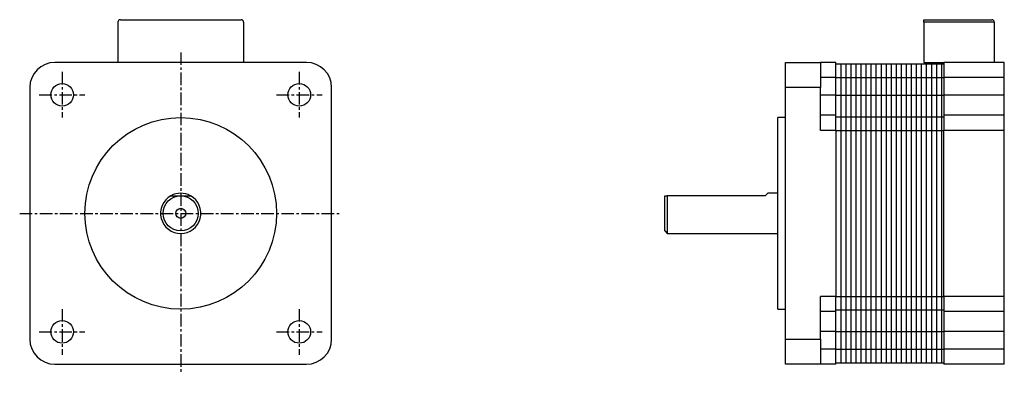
# Model space of a CAD drawing. Extents: x 190 to 385, y -33 to 38.
import ezdxf

# ---------------------------------------------------------------- set-up
doc = ezdxf.new("R2010")
doc.units = 0
doc.header["$LTSCALE"] = 2
doc.header["$MEASUREMENT"] = 0
doc.linetypes.add('CENTER', pattern=[2, 1.25, -0.25, 0.25, -0.25])
doc.layers.get('0').update_dxf_attribs({"linetype": 'CONTINUOUS'})
doc.layers.add('CENTER', color=1, linetype='CENTER')

msp = doc.modelspace()

# ---------------------------------------------------------------- linework, layer by layer
at = {"color": 7, "linetype": 'Continuous', "lineweight": 30}
for p, q in [((209.78, 37.59), (233.78, 37.59)), ((369.47, 37.59), (382.97, 37.59)), ((369.47, 37.09), (369.47, 37.59)), ((209.28, 37.09), (209.28, 29.09)), ((234.28, 37.09), (234.28, 29.09)), ((369.47, 37.09), (369.47, 29.09)), ((383.47, 37.09), (369.47, 37.09)), ((383.47, 37.09), (383.47, 29.09)), ((246.78, 29.09), (196.78, 29.09)), ((341.97, 29.09), (348.97, 29.09)), ((341.97, 24.09), (341.97, 29.09)), ((348.97, 29.09), (348.97, 24.09)), ((351.97, 29.09), (348.97, 29.09)), ((351.97, 26.09), (351.97, 29.09)), ((351.97, 28.79), (373.47, 28.79)), ((352.97, 28.79), (352.97, -30.61)), ((353.97, 28.79), (353.97, -30.61)), ((354.97, 28.79), (354.97, -30.61)), ((355.97, 28.79), (355.97, -30.61)), ((356.97, 28.79), (356.97, -30.61)), ((357.97, 28.79), (357.97, -30.61)), ((358.97, 28.79), (358.97, -30.61)), ((359.97, 28.79), (359.97, -30.61)), ((360.97, 28.79), (360.97, -30.61)), ((361.97, 28.79), (361.97, -30.61)), ((362.97, 28.79), (362.97, -30.61)), ((363.97, 28.79), (363.97, -30.61)), ((364.97, 28.79), (364.97, -30.61)), ((365.97, 28.79), (365.97, -30.61)), ((366.97, 28.79), (366.97, -30.61)), ((367.97, 28.79), (367.97, -30.61)), ((368.97, 28.79), (368.97, -30.61)), ((369.47, 29.09), (373.47, 29.09)), ((369.97, 28.79), (369.97, -30.61)), ((370.97, 28.79), (370.97, -30.61)), ((371.97, 28.79), (371.97, -30.61)), ((372.97, 28.79), (372.97, -30.61)), ((385.47, 29.09), (373.47, 29.09)), ((373.47, 29.09), (373.47, 26.09)), ((385.47, 26.09), (385.47, 29.09)), ((351.97, 26.09), (348.97, 26.09)), ((351.97, 22.59), (351.97, 26.09)), ((351.97, 26.09), (373.47, 26.09)), ((385.47, 26.09), (373.47, 26.09)), ((373.47, 26.09), (373.47, 22.59)), ((385.47, 22.59), (385.47, 26.09)), ((191.78, 24.09), (191.78, -25.91)), ((251.78, -25.91), (251.78, 24.09)), ((348.97, 24.09), (341.97, 24.09)), ((341.97, -25.91), (341.97, 24.09)), ((348.97, 15.59), (348.97, 24.09)), ((351.97, 22.59), (348.97, 22.59)), ((351.97, 22.59), (373.47, 22.59)), ((351.97, 18.59), (351.97, 22.59)), ((385.47, 22.59), (373.47, 22.59)), ((373.47, 22.59), (373.47, 18.59)), ((385.47, 18.59), (385.47, 22.59)), ((341.97, 18.14), (340.47, 18.14)), ((340.47, -0.91), (340.47, 18.14)), ((351.97, 18.59), (348.97, 18.59)), ((351.97, 15.59), (351.97, 18.59)), ((351.97, 18.29), (373.47, 18.29)), ((373.47, 18.59), (373.47, 15.59)), ((385.47, 18.59), (373.47, 18.59)), ((385.47, 15.59), (385.47, 18.59)), ((351.97, 15.59), (348.97, 15.59)), ((351.97, 15.59), (351.97, -17.41)), ((351.97, 15.59), (373.47, 15.59)), ((385.47, 15.59), (373.47, 15.59)), ((373.47, -17.41), (373.47, 15.59)), ((385.47, -17.41), (385.47, 15.59)), ((317.97, -4.41), (317.97, 2.59)), ((318.47, 2.59), (318.47, -4.91)), ((337.97, 2.59), (318.47, 2.59)), ((338.47, 3.09), (337.97, 2.59)), ((340.47, 3.09), (338.47, 3.09)), ((340.47, -19.96), (340.47, -0.91)), ((317.97, -4.41), (318.47, -4.91)), ((318.47, -4.91), (340.47, -4.91)), ((351.97, -17.41), (348.97, -17.41)), ((348.97, -25.91), (348.97, -17.41)), ((351.97, -20.41), (351.97, -17.41)), ((351.97, -17.41), (373.47, -17.41)), ((373.47, -17.41), (373.47, -20.41)), ((385.47, -17.41), (373.47, -17.41)), ((385.47, -20.41), (385.47, -17.41)), ((340.47, -19.96), (341.97, -19.96)), ((351.97, -20.41), (348.97, -20.41)), ((351.97, -20.11), (373.47, -20.11)), ((351.97, -24.41), (351.97, -20.41)), ((385.47, -20.41), (373.47, -20.41)), ((373.47, -20.41), (373.47, -24.41)), ((385.47, -24.41), (385.47, -20.41)), ((351.97, -24.41), (348.97, -24.41)), ((351.97, -24.41), (373.47, -24.41)), ((351.97, -27.91), (351.97, -24.41)), ((385.47, -24.41), (373.47, -24.41)), ((373.47, -24.41), (373.47, -27.91)), ((385.47, -27.91), (385.47, -24.41)), ((341.97, -25.91), (348.97, -25.91)), ((341.97, -30.91), (341.97, -25.91)), ((348.97, -25.91), (348.97, -30.91)), ((351.97, -27.91), (348.97, -27.91)), ((351.97, -30.91), (351.97, -27.91)), ((351.97, -27.91), (373.47, -27.91)), ((385.47, -27.91), (373.47, -27.91)), ((373.47, -27.91), (373.47, -30.91)), ((385.47, -30.91), (385.47, -27.91)), ((196.78, -30.91), (246.78, -30.91)), ((348.97, -30.91), (341.97, -30.91)), ((351.97, -30.91), (348.97, -30.91)), ((351.97, -30.61), (373.47, -30.61)), ((385.47, -30.91), (373.47, -30.91))]:
    msp.add_line(p, q, dxfattribs=at)
for centre, radius in [((198.21, 22.66), 2.25), ((245.35, 22.66), 2.25), ((221.78, -0.91), 19.05), ((221.78, -0.91), 3.5), ((221.78, -0.91), 1), ((198.21, -24.48), 2.25), ((245.35, -24.48), 2.25)]:
    msp.add_circle(centre, radius, dxfattribs=at)
for centre, radius, start, end in [((209.78, 37.09), 0.5, 90, 180), ((233.78, 37.09), 0.5, 0, 90), ((382.97, 37.09), 0.5, 0, 90), ((196.78, 24.09), 5, 90, 180), ((246.78, 24.09), 5, 0, 90), ((221.78, -0.91), 4, 118.955, 61.045), ((221.78, -0.91), 4, 61.045, 118.955), ((196.78, -25.91), 5, 180, 270), ((246.78, -25.91), 5, 270, 0)]:
    msp.add_arc(centre, radius, start, end, dxfattribs=at)
for points, knots in [([(219.84, 2.59), (220.14, 2.59), (220.46, 2.59), (220.94, 2.59), (221.1, 2.59), (221.43, 2.59), (221.61, 2.59), (221.78, 2.59)], [0, 0, 0, 0, 0.5, 0.5, 0.75, 0.75, 1, 1, 1, 1]), ([(221.78, 2.59), (222.11, 2.59), (222.45, 2.59), (223.09, 2.59), (223.41, 2.59), (223.71, 2.59)], [0, 0, 0, 0, 0.5, 0.5, 1, 1, 1, 1]), ([(317.97, 2.59), (317.97, 2.59), (318.02, 2.59), (318.2, 2.59), (318.32, 2.59), (318.47, 2.59)], [0, 0, 0, 0, 0.5, 0.5, 1, 1, 1, 1])]:
    msp.add_open_spline(points, degree=3, knots=knots, dxfattribs=at)
at = {"layer": 'CENTER'}
for p, q in [((221.78, 31.09), (221.78, -32.91)), ((198.21, 27.2), (198.21, 18.12)), ((245.35, 27.2), (245.35, 18.12)), ((193.67, 22.66), (202.75, 22.66)), ((240.81, 22.66), (249.89, 22.66)), ((189.78, -0.91), (253.78, -0.91)), ((198.21, -19.94), (198.21, -29.02)), ((245.35, -19.94), (245.35, -29.02)), ((193.67, -24.48), (202.75, -24.48)), ((240.81, -24.48), (249.89, -24.48))]:
    msp.add_line(p, q, dxfattribs=at)

doc.saveas('drawing.dxf')
